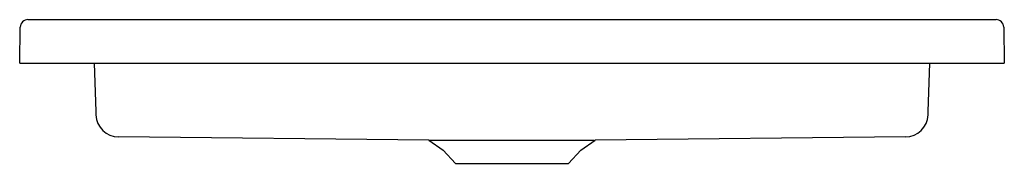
# Model space of a CAD drawing. Header units: millimetres. Extents: x 2056.966 to 2057.868, y 1720.67 to 1720.802.
import ezdxf

# ---------------------------------------------------------------- set-up
doc = ezdxf.new("R2010")
doc.units = ezdxf.units.MM
doc.layers.add('SANINDUSA', color=3, linetype='Continuous')

msp = doc.modelspace()

# ---------------------------------------------------------------- linework, layer by layer
at = {"layer": 'SANINDUSA'}
for p, q in [((2056.97407, 1720.80195), (2057.86032, 1720.80195)), ((2056.9665, 1720.76195), (2056.96707, 1720.79507)), ((2057.86731, 1720.79507), (2057.86789, 1720.76195)), ((2056.9665, 1720.76195), (2056.9715, 1720.76195)), ((2056.9715, 1720.76195), (2057.86289, 1720.76195)), ((2057.03469, 1720.76195), (2057.03624, 1720.71758)), ((2057.79815, 1720.71758), (2057.7997, 1720.76195)), ((2057.86289, 1720.76195), (2057.86789, 1720.76195)), ((2057.34097, 1720.69134), (2057.05699, 1720.69427)), ((2057.77741, 1720.69427), (2057.49339, 1720.69132)), ((2057.34098, 1720.69133), (2057.35432, 1720.68199)), ((2057.48007, 1720.68199), (2057.49339, 1720.69132)), ((2057.35432, 1720.68199), (2057.3655, 1720.67)), ((2057.46889, 1720.67), (2057.48007, 1720.68199)), ((2057.3655, 1720.67), (2057.46889, 1720.67))]:
    msp.add_line(p, q, dxfattribs=at)
at = {"layer": 'SANINDUSA', "flags": 128}
for points in [[(2057.03624, 1720.71758), (2057.03631, 1720.71564), (2057.03634, 1720.71472), (2057.03634, 1720.71459)], [(2057.79805, 1720.71458), (2057.79805, 1720.7147), (2057.79808, 1720.71563), (2057.79815, 1720.71758)], [(2057.34097, 1720.69134), (2057.34126, 1720.69134), (2057.3421, 1720.69134), (2057.34355, 1720.69134), (2057.34557, 1720.69135), (2057.3479, 1720.69135), (2057.35067, 1720.69136), (2057.35396, 1720.69137), (2057.35768, 1720.69137), (2057.3618, 1720.69138), (2057.3663, 1720.69138), (2057.37128, 1720.69139), (2057.37659, 1720.69139), (2057.38222, 1720.69139), (2057.38809, 1720.69139), (2057.39437, 1720.69138), (2057.40083, 1720.69137), (2057.407, 1720.69136), (2057.41324, 1720.69134), (2057.41967, 1720.69134), (2057.42608, 1720.69135), (2057.43233, 1720.69137), (2057.43847, 1720.69138), (2057.44463, 1720.69139), (2057.4506, 1720.69139), (2057.45617, 1720.69139), (2057.46148, 1720.69139), (2057.46662, 1720.69138), (2057.4714, 1720.69138), (2057.47567, 1720.69137), (2057.47953, 1720.69137), (2057.48306, 1720.69136), (2057.4861, 1720.69135), (2057.48818, 1720.69135), (2057.48992, 1720.69135), (2057.49134, 1720.69134), (2057.4924, 1720.69134)]]:
    msp.add_lwpolyline(points, dxfattribs=at)
at = {"layer": 'SANINDUSA'}
for centre, radius, start, end in [((2056.97407, 1720.79495), 0.007, 90, 179), ((2057.86032, 1720.79495), 0.007, 1, 90), ((2057.05724, 1720.71517), 0.0209, 181.94878, 269.31945), ((2057.77715, 1720.71517), 0.0209, 270.71356, 358.05062)]:
    msp.add_arc(centre, radius, start, end, dxfattribs=at)

doc.saveas('drawing.dxf')
